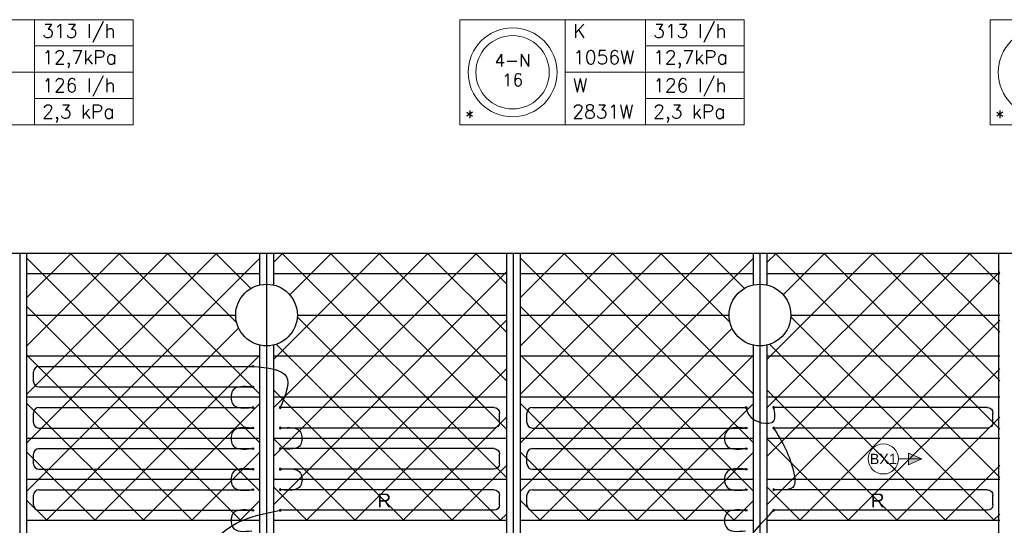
# Model space of a CAD drawing. Extents: x 51386 to 741080, y -643930 to -279818.
# Tile 29 of 34: x 376949 to 384133, y -284496 to -280806. Entities that reach past the tile are written whole.
import ezdxf
from ezdxf.enums import TextEntityAlignment as Align

# ---------------------------------------------------------------- set-up
doc = ezdxf.new("R2010")
doc.units = 0
doc.header["$LTSCALE"] = 25
for name, color, linetype in [('000Vermogens2', 7, 'CONTINUOUS'), ('KP-bandraster', 5, 'CONTINUOUS'), ('KP-lucht centreline', 2, 'CONTINUOUS'), ('KP-Oppervlak', 3, 'CONTINUOUS'), ('KP-panelen', 1, 'CONTINUOUS'), ('KP-registers', 4, 'CONTINUOUS'), ('KP-slangen', 7, 'CONTINUOUS'), ('KP-tekst', 7, 'CONTINUOUS')]:
    doc.layers.add(name, color=color, linetype=linetype)
doc.layers.add('KP-Aluminium', color=8, linetype='CONTINUOUS', lineweight=18)
doc.layers.add('KP-Verlichting', color=2, linetype='CONTINUOUS', lineweight=18)
doc.styles.add('arial', font='ARIAL.TTF')
doc.styles.add('VERWOL-1', font='ROMANS.SHX')

# ---------------------------------------------------------------- blocks, each defined once
blk = doc.blocks.new('Register A')
at = {"layer": 'KP-registers', "linetype": 'Continuous'}
for p, q in [((90, 225), (1644, 225)), ((50, 115), (50, 185)), ((90, 75), (1644, 75))]:
    blk.add_line(p, q, dxfattribs=at)
for centre in [(1650, 225), (1650, 75)]:
    blk.add_circle(centre, 6, dxfattribs=at)
for centre, start, end in [((90, 185), 90, 180), ((90, 115), 180, 270)]:
    blk.add_arc(centre, 40, start, end, dxfattribs=at)

msp = doc.modelspace()

# ---------------------------------------------------------------- hatches: boundary and pattern name
at = {"layer": 'KP-Aluminium', "linetype": 'Continuous'}
h = msp.add_hatch(dxfattribs=at)
h.set_pattern_fill('ANSI37', color=256, scale=2000)
h.set_pattern_definition([(45, (175619.77, -45455.28), (-176.7767, 176.7767), []), (135, (175619.77, -45455.28), (-176.7767, -176.7767), [])])
h.paths.add_polyline_path([(378699.9, -282511), (376999.9, -282511), (376999.9, -282661), (378699.9, -282661)])
h.paths.add_polyline_path([(378699.9, -282741.6), (378699.9, -282661), (376999.9, -282661), (376999.9, -282961), (378524.9, -282961, -0.350001)])
h.paths.add_polyline_path([(378524.9, -282961), (376999.9, -282961), (376999.9, -283261), (378699.9, -283261), (378699.9, -283180.4, -0.350001)])
h.paths.add_polyline_path([(378699.9, -283261), (376999.9, -283261), (376999.9, -283561), (378699.9, -283561)])
h.paths.add_polyline_path([(378699.9, -283561), (376999.9, -283561), (376999.9, -283861), (378699.9, -283861)])
h.paths.add_polyline_path([(378699.9, -283861), (376999.9, -283861), (376999.9, -284161), (378699.9, -284161)])
h.paths.add_polyline_path([(378699.9, -284161), (376999.9, -284161), (376999.9, -284461), (378699.9, -284461)])
h = msp.add_hatch(dxfattribs=at)
h.set_pattern_fill('ANSI37', color=256, scale=2000)
h.set_pattern_definition([(45, (182819.77, -45455.28), (-176.7767, 176.7767), []), (135, (182819.77, -45455.28), (-176.7767, -176.7767), [])])
h.paths.add_polyline_path([(380499.9, -282511), (378799.9, -282511), (378799.9, -282661), (380499.9, -282661)])
h.paths.add_polyline_path([(380499.9, -282661), (378799.9, -282661), (378799.9, -282741.6, -0.350001), (378974.9, -282961), (380499.9, -282961)])
h.paths.add_polyline_path([(380499.9, -282961), (378974.9, -282961, -0.350001), (378799.9, -283180.4), (378799.9, -283261), (380499.9, -283261)])
h.paths.add_polyline_path([(380499.9, -283261), (378799.9, -283261), (378799.9, -283561), (380499.9, -283561)])
h.paths.add_polyline_path([(380499.9, -283561), (378799.9, -283561), (378799.9, -283861), (380499.9, -283861)])
h.paths.add_polyline_path([(380499.9, -283861), (378799.9, -283861), (378799.9, -284161), (380499.9, -284161)])
h.paths.add_polyline_path([(380499.9, -284161), (378799.9, -284161), (378799.9, -284461), (380499.9, -284461)])
h = msp.add_hatch(dxfattribs=at)
h.set_pattern_fill('ANSI37', color=256, scale=2000)
h.set_pattern_definition([(45, (179219.77, -45455.28), (-176.7767, 176.7767), []), (135, (179219.77, -45455.28), (-176.7767, -176.7767), [])])
h.paths.add_polyline_path([(382299.9, -282511), (380599.9, -282511), (380599.9, -282661), (382299.9, -282661)])
h.paths.add_polyline_path([(382299.9, -282741.6), (382299.9, -282661), (380599.9, -282661), (380599.9, -282961), (382124.9, -282961, -0.350001)])
h.paths.add_polyline_path([(382124.9, -282961), (380599.9, -282961), (380599.9, -283261), (382299.9, -283261), (382299.9, -283180.4, -0.350001)])
h.paths.add_polyline_path([(382299.9, -283261), (380599.9, -283261), (380599.9, -283561), (382299.9, -283561)])
h.paths.add_polyline_path([(382299.9, -283561), (380599.9, -283561), (380599.9, -283861), (382299.9, -283861)])
h.paths.add_polyline_path([(382299.9, -283861), (380599.9, -283861), (380599.9, -284161), (382299.9, -284161)])
h.paths.add_polyline_path([(382299.9, -284161), (380599.9, -284161), (380599.9, -284461), (382299.9, -284461)])
h = msp.add_hatch(dxfattribs=at)
h.set_pattern_fill('ANSI37', color=256, scale=2000)
h.set_pattern_definition([(45, (186419.77, -45455.28), (-176.7767, 176.7767), []), (135, (186419.77, -45455.28), (-176.7767, -176.7767), [])])
h.paths.add_polyline_path([(384099.9, -282511), (382399.9, -282511), (382399.9, -282661), (384099.9, -282661)])
h.paths.add_polyline_path([(384099.9, -282661), (382399.9, -282661), (382399.9, -282741.6, -0.350001), (382574.9, -282961), (384099.9, -282961)])
h.paths.add_polyline_path([(384099.9, -282961), (382574.9, -282961, -0.350001), (382399.9, -283180.4), (382399.9, -283261), (384099.9, -283261)])
h.paths.add_polyline_path([(384099.9, -283261), (382399.9, -283261), (382399.9, -283561), (384099.9, -283561)])
h.paths.add_polyline_path([(384099.9, -283561), (382399.9, -283561), (382399.9, -283861), (384099.9, -283861)])
h.paths.add_polyline_path([(384099.9, -283861), (382399.9, -283861), (382399.9, -284161), (384099.9, -284161)])
h.paths.add_polyline_path([(384099.9, -284161), (382399.9, -284161), (382399.9, -284461), (384099.9, -284461)])
at = {"layer": 'KP-Verlichting', "linetype": 'Continuous'}
h = msp.add_hatch(color=256, dxfattribs=at)
h.paths.add_polyline_path([(383531.9, -284011), (383434.1, -284011), (383434.1, -284053.1)])
h.paths.add_polyline_path([(383531.9, -284011), (383434.1, -283968.9), (383434.1, -284011)])

# ---------------------------------------------------------------- linework, layer by layer
at = {"layer": '000Vermogens2', "linetype": 'Continuous', "lineweight": 0}
for p, q in [((375703.8, -280805.9), (377776.6, -280805.9)), ((377056.9, -281189.8), (377056.9, -280805.9)), ((377776.6, -280805.9), (377776.6, -281573.8)), ((380161.3, -280805.9), (380161.3, -281573.8)), ((380161.3, -280805.9), (382234.2, -280805.9)), ((380929.2, -280805.9), (380929.2, -281573.8)), ((381514.4, -281189.8), (381514.4, -280805.9)), ((382234.2, -280805.9), (382234.2, -281573.8)), ((384028.7, -280805.9), (384028.7, -281573.8)), ((384028.7, -280805.9), (386101.5, -280805.9)), ((377056.9, -280997.9), (377776.6, -280997.9)), ((381514.4, -280997.9), (382234.2, -280997.9)), ((376471.6, -281189.8), (377776.6, -281189.8)), ((377056.9, -281189.8), (377056.9, -281573.8)), ((380929.2, -281189.8), (382234.2, -281189.8)), ((381514.4, -281189.8), (381514.4, -281573.8)), ((377056.9, -281381.8), (377776.6, -281381.8)), ((381514.4, -281381.8), (382234.2, -281381.8)), ((375703.8, -281573.8), (377776.6, -281573.8)), ((380161.3, -281573.8), (382234.2, -281573.8)), ((384028.7, -281573.8), (386101.5, -281573.8))]:
    msp.add_line(p, q, dxfattribs=at)
for centre, radius in [((380545.2, -281189.8), 324.2), ((384412.6, -281189.8), 324.2), ((380545.2, -281189.8), 267.6)]:
    msp.add_circle(centre, radius, dxfattribs=at)
at = {"layer": 'KP-bandraster', "linetype": 'Continuous'}
for p, q in [((376999.9, -282511), (376999.9, -290011)), ((378699.9, -282511), (378699.9, -282741.6)), ((378799.9, -282511), (378799.9, -282741.6)), ((380499.9, -282511), (380499.9, -290011)), ((380599.9, -282511), (380599.9, -290011)), ((382299.9, -282511), (382299.9, -282741.6)), ((382399.9, -282511), (382399.9, -282741.6)), ((384089.9, -282511), (384089.9, -290011)), ((378699.9, -283180.4), (378699.9, -289341.6)), ((378799.9, -283180.4), (378799.9, -289341.6)), ((382299.9, -283180.4), (382299.9, -289341.6)), ((382399.9, -283180.4), (382399.9, -289341.6))]:
    msp.add_line(p, q, dxfattribs=at)
for centre in [(378749.9, -282961), (382349.9, -282961)]:
    msp.add_circle(centre, 225, dxfattribs=at)
at = {"layer": 'KP-lucht centreline', "linetype": 'Continuous'}
for p, q in [((376949.9, -282511), (376949.9, -290011)), ((378749.9, -282511), (378749.9, -290011)), ((380549.9, -282511), (380549.9, -290011)), ((382349.9, -282511), (382349.9, -290011))]:
    msp.add_line(p, q, dxfattribs=at)
at = {"layer": 'KP-Oppervlak', "linetype": 'Continuous'}
msp.add_line((397199.9, -282511), (327899.9, -282511), dxfattribs=at)
at = {"layer": 'KP-panelen', "linetype": 'Continuous'}
for p, q in [((378699.9, -282661), (376999.9, -282661)), ((380499.9, -282661), (378799.9, -282661)), ((382299.9, -282661), (380599.9, -282661)), ((384099.9, -282661), (382399.9, -282661)), ((376999.9, -282961), (378524.9, -282961)), ((378974.9, -282961), (380499.9, -282961)), ((380599.9, -282961), (382124.9, -282961)), ((382574.9, -282961), (384099.9, -282961)), ((378699.9, -283261), (376999.9, -283261)), ((380499.9, -283261), (378799.9, -283261)), ((382299.9, -283261), (380599.9, -283261)), ((384099.9, -283261), (382399.9, -283261)), ((378699.9, -283561), (376999.9, -283561)), ((380499.9, -283561), (378799.9, -283561)), ((382299.9, -283561), (380599.9, -283561)), ((384099.9, -283561), (382399.9, -283561)), ((378699.9, -283861), (376999.9, -283861)), ((380499.9, -283861), (378799.9, -283861)), ((382299.9, -283861), (380599.9, -283861)), ((384099.9, -283861), (382399.9, -283861)), ((378699.9, -284161), (376999.9, -284161)), ((380499.9, -284161), (378799.9, -284161)), ((382299.9, -284161), (380599.9, -284161)), ((384099.9, -284161), (382399.9, -284161)), ((378699.9, -284461), (376999.9, -284461)), ((380499.9, -284461), (378799.9, -284461)), ((382299.9, -284461), (380599.9, -284461)), ((384099.9, -284461), (382399.9, -284461))]:
    msp.add_line(p, q, dxfattribs=at)
at = {"layer": 'KP-slangen', "linetype": 'Continuous'}
for points in [[(378643.9, -283486), (378502.2, -283514.9), (378502.2, -283607.7), (378643.9, -283636)], [(382249.9, -283636), (382267.8, -283690.5), (382450.8, -283732.7), (382449.9, -283636)], [(378643.9, -283786), (378502.2, -283814.9), (378502.2, -283907.7), (378643.9, -283936)], [(378855.9, -283786), (378997.7, -283814.9), (378997.7, -283907.7), (378855.9, -283936)], [(382243.9, -283786), (382102.2, -283814.9), (382102.2, -283907.7), (382243.9, -283936)], [(382449.9, -283786), (382597.7, -284114.9), (382597.7, -284207.7), (382455.9, -284236)], [(378643.9, -284086), (378502.2, -284114.9), (378502.2, -284207.7), (378643.9, -284236)], [(378855.9, -284086), (378997.7, -284114.9), (378997.7, -284207.7), (378855.9, -284236)], [(382243.9, -284086), (382102.2, -284114.9), (382102.2, -284207.7), (382243.9, -284236)], [(378449.4, -285033.4), (378287.8, -284930.3), (378372, -284607.7), (378849.9, -284386)], [(378643.9, -284386), (378502.2, -284414.9), (378502.2, -284507.7), (378643.9, -284536)], [(382243.9, -284386), (382102.2, -284414.9), (382102.2, -284507.7), (382243.9, -284536)], [(382110.3, -285149.6), (382110.3, -284914.2), (382449.9, -284386)]]:
    msp.add_spline(points, degree=3, dxfattribs=at)
at = {"layer": 'KP-tekst', "linetype": 'Continuous'}
msp.add_spline([(378649.9, -283336), (378895.8, -283411.5), (378849.9, -283636)], degree=3, dxfattribs=at)
at = {"layer": 'KP-Verlichting', "linetype": 'Continuous'}
for p, q in [((383359.9, -284011), (383531.9, -284011)), ((383531.9, -284011), (383434.1, -283968.9)), ((383434.1, -283968.9), (383434.1, -284053.1)), ((383531.9, -284011), (383434.1, -284053.1))]:
    msp.add_line(p, q, dxfattribs=at)
msp.add_circle((383249.9, -284011), 110, dxfattribs=at)

# ---------------------------------------------------------------- block references
at = {"layer": 'KP-registers', "linetype": 'Continuous'}
for p in [(376999.9, -283561), (376999.9, -283861), (380599.9, -283861), (376999.9, -284161), (380599.9, -284161), (376999.9, -284461), (380599.9, -284461)]:
    msp.add_blockref('Register A', p, dxfattribs=at)
at = {"layer": 'KP-registers', "linetype": 'Continuous', "xscale": -1}
for p in [(380499.9, -283861), (384099.9, -283861), (380499.9, -284161), (380499.9, -284461), (384099.9, -284461)]:
    msp.add_blockref('Register A', p, dxfattribs=at)

# ---------------------------------------------------------------- texts
at = {"layer": '000Vermogens2', "linetype": 'Continuous', "lineweight": 0, "style": 'VERWOL-1'}
for s, p in [('313 l/h', (377113.1, -280938)), ('K', (380986.9, -280938)), ('313 l/h', (381570.7, -280938)), ('12,7kPa', (377113.1, -281129.9)), ('1056W', (380986.9, -281129.9)), ('12,7kPa', (381570.7, -281129.9)), ('126 l/h', (377113.1, -281334.3)), ('126 l/h', (381570.7, -281334.3)), ('W', (380986.9, -281334.3)), ('2,3 kPa', (377113.1, -281526.3)), ('2831W', (380980.8, -281526.3)), ('2,3 kPa', (381570.7, -281526.3)), ('*', (380198.2, -281567.4)), ('*', (384065.6, -281567.4))]:
    msp.add_text(s, height=100, dxfattribs=at).set_placement(p)
for s, p in [('4-N', (380545.2, -281103.2)), ('16', (380545.2, -281245))]:
    msp.add_text(s, height=90, dxfattribs=at).set_placement(p, align=Align.MIDDLE_CENTER)
at = {"layer": 'KP-tekst', "linetype": 'Continuous', "char_height": 100, "attachment_point": 5, "style": 'arial'}
for insert in [(379608.7, -284313.4), (383208.7, -284313.4)]:
    msp.add_mtext('\\A1;R', dxfattribs=dict(at, insert=insert))
at = {"layer": 'KP-Verlichting', "linetype": 'Continuous', "insert": (383249.9, -284011), "char_height": 75, "attachment_point": 5, "style": 'arial'}
msp.add_mtext('\\A1;BX1', dxfattribs=at)

doc.saveas('drawing.dxf')
